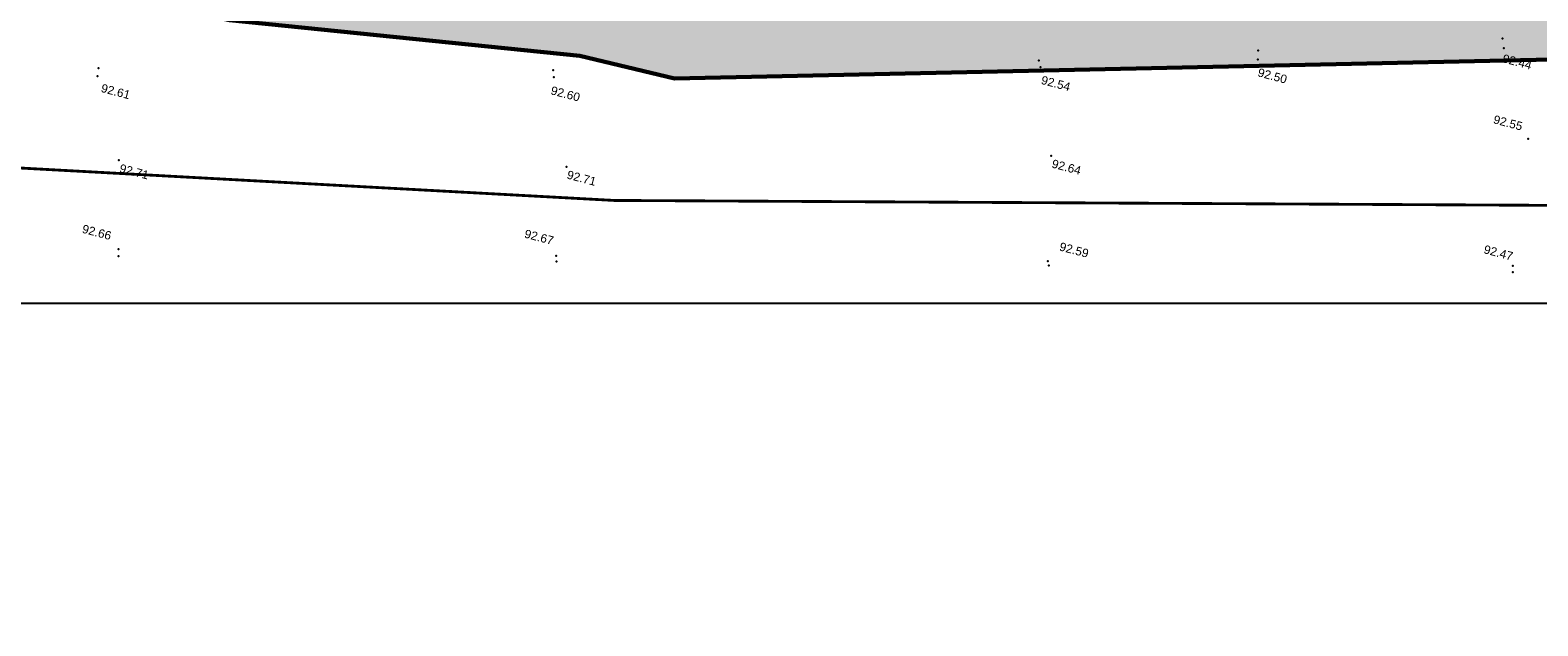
# Model space of a CAD drawing. Header units: centimetres. Extents: x 100159 to 224542, y -77011 to -2159.
# Tile 5 of 149: x 194108 to 199451, y -26326 to -24216. Entities that reach past the tile are written whole.
import ezdxf
from ezdxf.enums import TextEntityAlignment as Align
from ezdxf.xclip import XClip

# ---------------------------------------------------------------- set-up
doc = ezdxf.new("R2010")
doc.units = ezdxf.units.CM
doc.header["$XCLIPFRAME"] = 2
doc.linetypes.add('Grille', pattern=[0.4, 0.2, -0.2])
doc.layers.get('0').update_dxf_attribs({"lineweight": 5})
for name, color, linetype in [('04-Pts-T', 7, 'Continuous'), ('04-Pts-T-Alt', 190, 'Continuous'), ('10', 252, 'Continuous'), ('23', 63, 'Continuous'), ('DDL-PLAN MASSE PAYSAGE', 7, 'Continuous')]:
    doc.layers.add(name, color=color, linetype=linetype)
doc.layers.add('22', color=250, linetype='Continuous', lineweight=60)
doc.layers.add('24', color=7, linetype='Continuous', lineweight=15, true_color=0x99ad58)
doc.styles.get("Standard").update_dxf_attribs({"font": 'arial.ttf'})

# ---------------------------------------------------------------- blocks, each defined once
blk = doc.blocks.new('17.07 CADASTRE')
at = {"layer": '23'}
h = blk.add_hatch(dxfattribs=at)
h.set_pattern_fill('CROSS', color=9, scale=0.122312, angle=-74.5126)
h.set_pattern_definition([(285.487436, (-1752.3689, 119.6183), (0.95587097, -0.5410825), [0.38833935, -1.16501804]), (15.487436, (-1752.5042, 119.37936), (0.5410825, 0.95587097), [0.38833935, -1.16501804])])
h.paths.add_polyline_path([(296.556, 77.111), (237.111, 55.333), (234.333, 63.889), (230.222, 79.222), (287.333, 104.778), (286, 108.667), (283.764, 107.684), (283.586, 107.684), (284.556, 108.111), (281.778, 113.778), (279.556, 117), (276.889, 119.556), (274.222, 121.222), (271, 122.222), (267.222, 123.778), (264.111, 125.444), (253.889, 127.667), (249.222, 128.444), (241, 128.111), (233.111, 127.444), (216.889, 124.444), (201.667, 120.778), (176.222, 114.111), (165.556, 111.111), (124.556, 102.444), (122.333, 102.222), (76.778, 95.667), (65.222, 94.333), (35.444, 90.111), (31.667, 89.667), (13.222, 87.017), (13.222, 11), (305.953, 11), (306.333, 20.889), (306.457, 20.91), (306.778, 27.444), (306.556, 41.222), (304.889, 48.667)])
h.paths.add_polyline_path([(382.444, 188.112), (366.222, 179.889), (324.333, 156.222), (321.556, 150.111), (319.889, 143.222), (318.444, 140), (316.333, 136.444), (312.889, 132.222), (311, 129.556), (309.667, 127), (309.222, 124.889), (309.111, 121.556), (313, 67.111), (320.889, 34.556), (323.889, 23), (326.72, 11), (382.444, 11)])
h.paths.add_polyline_path([(114.441, 168.682), (114.556, 172.222), (114.765, 174.055), (114.889, 176.111), (115.444, 180), (117, 187), (119.807, 200.743), (131.778, 243.333), (132.667, 246.889), (134.333, 259.778), (123.889, 263.889), (95.589, 275.588), (95.778, 276.111), (116.444, 322.667), (114.867, 324.739), (110, 330.778), (101, 340.111), (94.778, 345.889), (88.111, 351.333), (84.333, 354.222), (77.667, 358.667), (70, 363), (64.667, 366.778), (62.667, 368.556), (61, 370.778), (59.667, 373.333), (57.444, 376.444), (55, 379.889), (50.444, 384.111), (47.778, 386.111), (42.889, 389.333), (34.778, 392.222), (29.778, 390.222), (28, 389.111), (23.444, 385.111), (19.596, 381.153), (45.333, 361.111), (41.87, 356.754), (41.556, 357), (39.111, 354), (13.222, 374.341), (13.222, 359.889), (17.111, 358.444), (17.556, 359.444), (21.111, 358), (20.778, 357), (22.556, 356.333), (22.889, 357.333), (29.222, 354.889), (26.333, 347.667), (22.889, 349), (21.556, 345.667), (17.889, 347.111), (18.556, 348.889), (13.222, 350.98), (13.222, 268.872), (22.444, 266.333), (20.333, 258.444), (13.222, 260.467), (13.222, 114.187), (18.444, 116), (18.889, 112.778), (28.889, 113.333), (38.667, 115.778), (41.333, 115.778), (59.333, 118.667), (82, 120.333), (98.222, 123.111), (115.889, 127.889), (114.889, 141.889), (114.853, 142.698), (114.556, 146.667), (114.435, 152.182), (114.222, 157), (114.259, 160.231), (114.222, 161.889), (114.123, 164.5), (114.333, 166.889)])
h.paths.add_polyline_path([(35.889, 199), (33.222, 200.111), (35, 204.222), (37.556, 203)], flags=16)
h.paths.add_polyline_path([(48.222, 318.556), (43.778, 319.556), (44.333, 321.778), (38.889, 323), (39, 323.778), (35, 324.667), (35.111, 325.333), (31.556, 326.111), (33.444, 334.667), (40.444, 333), (40.222, 332.111), (43.222, 331.444), (42.889, 330), (46, 329.333), (49, 342.556), (55.111, 337.444), (53, 328.556), (50.667, 329.111)], flags=16)
h.paths.add_polyline_path([(23.889, 322.556), (20.556, 323.222), (21.111, 326.222), (24.556, 325.556)], flags=16)
h.paths.add_polyline_path([(19.667, 324.111), (14.111, 325.222), (14.556, 327.889), (20.222, 326.778)], flags=16)
h.paths.add_polyline_path([(57.556, 349), (56.556, 349.778), (56, 349.111), (53.667, 350.778), (54, 351.444), (50.556, 354.111), (52.889, 357.333), (53.667, 356.889), (54.444, 358), (53.778, 358.556), (59.667, 366.333), (64.444, 362.556), (60.444, 357.111), (64.444, 353.778), (61.889, 350.556), (59.889, 352.111)], flags=16)
h.paths.add_polyline_path([(38.667, 373.444), (35.778, 375.889), (35.444, 375.556), (32.333, 378), (33.111, 379.111), (30, 381.444), (32.444, 384.778), (35.556, 382.222), (36, 382.889), (36.889, 382.333), (37.889, 383.667), (40.444, 381.444), (42.889, 384.667), (47.778, 380.889), (42.889, 374.556), (40.778, 376.222)], flags=16)
h.paths.add_polyline_path([(64.778, 393.222), (55, 404.111), (51.333, 405.889), (50, 405.222), (47.889, 404.556), (45.556, 404.556), (44.778, 404.667), (43.889, 405.111), (34.778, 392.222), (42.889, 389.333), (47.778, 386.111), (50.444, 384.111), (55, 379.889), (57.444, 376.444), (59.667, 373.333), (61, 370.778), (62.667, 368.556), (64.667, 366.778), (70, 363), (77.667, 358.667), (84.333, 354.222), (88.111, 351.333), (94.778, 345.889), (101, 340.111), (110, 330.778), (112.546, 327.619), (117, 349.111), (122, 359.222), (113.222, 363.667), (115.333, 367.889), (104.333, 373.444), (104.111, 373), (103.667, 373.222), (103.889, 373.667)])
h.paths.add_polyline_path([(60.667, 391.556), (67.111, 388.333), (66.333, 386.667), (70.778, 384.444), (67.333, 377.444), (61, 380.556), (61.667, 381.889), (57, 384.222)], flags=16)
h.paths.add_polyline_path([(56.111, 388.778), (44.667, 394.444), (48.111, 401.222), (52.444, 399.111), (52.556, 399.556), (55.444, 398.111), (53.889, 395), (58.111, 393)], flags=16)
h.paths.add_polyline_path([(74.333, 380.889), (79.667, 378.222), (80.333, 379.556), (83.444, 378.111), (79.333, 369.889), (70.889, 374.222)], flags=16)
h.paths.add_polyline_path([(87.444, 378.444), (92.444, 376), (90.556, 372.333), (90, 372.667), (88.556, 369.778), (93.889, 367.222), (90.667, 360.778), (81, 365.556)], flags=16)
h.paths.add_polyline_path([(97.444, 368.111), (107.667, 363.111), (104.556, 356.778), (94.333, 361.778)], flags=16)
h.paths.add_polyline_path([(109.222, 359.889), (112.444, 358.222), (111.778, 357), (113.222, 356.222), (114.444, 358.667), (117.667, 357), (111, 343.444), (106.667, 345.556), (108, 348.333), (104.444, 350.111)], flags=16)
h.paths.add_polyline_path([(138.333, 392.333), (139.444, 392.667), (142.289, 398.356), (133.889, 402.556), (137.222, 409.444), (142.667, 406.667), (143.556, 408.444), (146.6, 406.978), (147.111, 408), (146.954, 409.778), (132.144, 409.778), (130.222, 406), (122.667, 409.778), (88.627, 409.778), (92.222, 408), (85.444, 394.444), (81.667, 396.333), (82.667, 398.444), (80.556, 399.556), (81.667, 401.667), (77.444, 403.778), (80.481, 409.778), (77.236, 409.778), (74.889, 405), (69.444, 407.778), (69.889, 408.778), (67.857, 409.778), (56.288, 409.778), (58.444, 408.667), (64.444, 402), (64.889, 402.333), (65.111, 402), (64.778, 401.667), (68.222, 397.778), (70.667, 396.556), (71.667, 398.667), (76.333, 396.333), (75.333, 394.222), (83.333, 390.222), (84.333, 392.333), (89, 390), (88.222, 388.333), (88.556, 388.111), (88.444, 387.778), (96, 383.889), (97, 386), (105.444, 381.778), (104.444, 379.667), (118, 372.889), (119.063, 372.48), (121, 372.111), (123.444, 372.222), (123.333, 372.667), (123.778, 372.778), (123.889, 372.333), (124.556, 372.556), (126.503, 373.571), (127.437, 374.272), (128.105, 375.058), (128.808, 376.042), (120.778, 380.222), (120.889, 380.444), (117.444, 382.111), (119.889, 386.778), (123.222, 385.111), (123.778, 386.111), (131.912, 381.934), (136.222, 390.556), (136.417, 390.75), (136.556, 391), (137.444, 391.778)])
h.paths.add_polyline_path([(94.778, 396.222), (95.111, 397), (90.889, 399.111), (93, 403.333), (93.889, 402.889), (95.333, 405.667), (98, 404.333), (98.333, 405), (101.889, 403.111), (101.667, 402.556), (104.556, 401.111), (101.111, 394), (98.111, 395.556), (97.667, 394.667)], flags=16)
h.paths.add_polyline_path([(104.778, 389.444), (108.222, 396.333), (118.667, 391.222), (115.667, 385.222), (112.889, 386.556), (112.444, 385.667)], flags=16)
at = {"layer": '10', "linetype": 'Grille', "ltscale": 500, "const_width": 0.0941, "flags": 128}
blk.add_lwpolyline([(13.222, 94.496), (107.831, 112.325), (161.68, 124.129), (220.242, 140.025)], dxfattribs=at)
at = {"layer": '22', "color": 0, "linetype": 'Continuous'}
blk.add_lwpolyline([(115.889, 127.889), (123.644, 128.583), (129.895, 126.5), (134.294, 125.69), (147.721, 126.5), (159.297, 128.468), (162.538, 128.583), (210.691, 143.053), (219.72, 146.757), (228.401, 151.387), (238.935, 158.795), (246.806, 164.699), (257.34, 172.917), (257.803, 173.149), (261.623, 178.589), (262.665, 181.599), (263.243, 185.418), (263.128, 187.039), (261.391, 198.036), (253.057, 242.254), (244.26, 270.845), (234.884, 302.908)], dxfattribs=at)
blk = doc.blocks.new('04-Pts-T')
at = {"color": 0}
blk.add_point((0, 0), dxfattribs=at)
at = {"layer": '04-Pts-T-Alt'}
blk.add_attdef('ALT', text='', height=0.15, dxfattribs=at).set_placement((0.1, -0.1), align=Align.TOP_LEFT)

msp = doc.modelspace()

# ---------------------------------------------------------------- hatches: boundary and pattern name
at = {"layer": '24', "true_color": 0x898989}
h = msp.add_hatch(dxfattribs=at)
h.set_pattern_fill('AR-SAND', color=252, angle=179.9995)
h.set_pattern_definition([(217.499484, (0.38, 29043.17), (1.59959, -48.941337), [0, -38.607999, 0, -43.179999, 0, -41.274999]), (187.499484, (0.38, 29043.17), (-44.952973, -71.682103), [0, -20.827999, 0, -34.797999, 0, -13.3349996]), (147.499483, (31.622, 29043.17), (-79.099236, -0.143005), [0, -12.6999996, 0, -45.7199986, 0, -59.689998]), (137.499483, (31.62, 29043.17), (-76.355844, -22.292243), [0, -6.35, 0, -29.971999, 0, -34.289999])])
edge = h.paths.add_edge_path()
edge.add_line((208786, -11169.3), (208776.8, -11086.3))
edge.add_line((208776.8, -11086.3), (208764.2, -10988.2))
edge.add_line((208764.2, -10988.2), (208749.9, -10890.9))
edge.add_line((208749.9, -10890.9), (208733.5, -10794.8))
edge.add_line((208733.5, -10794.8), (208714.7, -10700.1))
edge.add_line((208714.7, -10700.1), (208693.2, -10607.3))
edge.add_line((208693.2, -10607.3), (208668.8, -10516.8))
edge.add_line((208668.8, -10516.8), (208641.1, -10429.4))
edge.add_line((208641.1, -10429.4), (208609.9, -10345.9))
edge.add_line((208609.9, -10345.9), (208575.3, -10267.4))
edge.add_line((208575.3, -10267.4), (208537.4, -10195.1))
edge.add_line((208537.4, -10195.1), (208496.7, -10130.6))
edge.add_line((208496.7, -10130.6), (208454.5, -10075.4))
edge.add_line((208454.5, -10075.4), (208409.4, -10027.4))
edge.add_line((208409.4, -10027.4), (208358.6, -9983.4))
edge.add_line((208358.6, -9983.4), (208302.4, -9943.8))
edge.add_line((208302.4, -9943.8), (208241.2, -9909.1))
edge.add_line((208241.2, -9909.1), (208227.2, -9902.8))
edge.add_arc((207978.7, -10663.3), 800, 71.9019, 73.4606)
edge.add_line((208206.4, -9896.4), (208304.6, -12834.2))
edge.add_line((208304.6, -12834.2), (208300.4, -14543.9))
edge.add_line((208300.4, -14543.9), (208277.5, -16677.7))
edge.add_line((208277.5, -16677.7), (208228.3, -17152.2))
edge.add_line((208228.3, -17152.2), (208281.6, -18398.8))
edge.add_line((208281.6, -18398.8), (208001.5, -20372))
edge.add_line((208001.5, -20372), (207668.1, -21358.6))
edge.add_line((207668.1, -21358.6), (206774.5, -22345.2))
edge.add_line((206774.5, -22345.2), (204987.3, -22971.8))
edge.add_line((204987.3, -22971.8), (202093.2, -23611.8))
edge.add_line((202093.2, -23611.8), (199906, -23838.4))
edge.add_line((199906, -23838.4), (197745.4, -23918.4))
edge.add_line((197745.4, -23918.4), (196398.4, -23771.7))
edge.add_line((196398.4, -23771.7), (195384.8, -23478.4))
edge.add_line((195384.8, -23478.4), (193984.4, -23291.7))
edge.add_line((193984.4, -23291.7), (192717.4, -22851.7))
edge.add_line((192717.4, -22851.7), (192370.7, -22718.4))
edge.add_line((192370.7, -22718.4), (191593.9, -23134.9))
edge.add_line((191593.9, -23134.9), (192407.9, -23283.8))
edge.add_line((192407.9, -23283.8), (192989, -23674.7))
edge.add_line((192989, -23674.7), (193416.6, -23882.5))
edge.add_line((193416.6, -23882.5), (194814.9, -24180.6))
edge.add_line((194814.9, -24180.6), (196056.4, -24307.6))
edge.add_line((196056.4, -24307.6), (196391.6, -24387.7))
edge.add_line((196391.6, -24387.7), (201734.5, -24272.4))
edge.add_line((201734.5, -24272.4), (202764.4, -24149.2))
edge.add_line((202764.4, -24149.2), (203785, -23921.4))
edge.add_line((203785, -23921.4), (205074.2, -23461.6))
edge.add_line((205074.2, -23461.6), (206048, -23080.3))
edge.add_line((206048, -23080.3), (207360.2, -22537.5))
edge.add_line((207360.2, -22537.5), (207414.2, -22526.9))
edge.add_line((207414.2, -22526.9), (207959.8, -22078.1))
edge.add_line((207959.8, -22078.1), (208151.9, -21799.4))
edge.add_line((208151.9, -21799.4), (208319.6, -21424.5))
edge.add_line((208319.6, -21424.5), (208353.8, -21255.3))
edge.add_line((208353.8, -21255.3), (208488, -20079.7))
edge.add_line((208488, -20079.7), (208889.4, -15314))
edge.add_line((208889.4, -15314), (208799.8, -12135.9))
edge.add_line((208799.8, -12135.9), (208786, -11169.3))

# ---------------------------------------------------------------- block references
at = {"layer": '04-Pts-T'}
ref = msp.add_blockref('04-Pts-T', (199326.2, -24245.8, 9244), dxfattribs=dict(at, xscale=99.99999999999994, yscale=99.99999999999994, zscale=99.99999999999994, rotation=345.2074804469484))
ref.add_attrib('ALT', '92.44', dxfattribs={"layer": '04-Pts-T-Alt', "height": 30, "rotation": 345.2075}).set_placement((199331.3, -24300.7, 9244), align=Align.TOP_LEFT)
ref = msp.add_blockref('04-Pts-T', (198460.1, -24288.5, 9250), dxfattribs=dict(at, xscale=99.99999999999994, yscale=99.99999999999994, zscale=99.99999999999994, rotation=345.2074804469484))
ref.add_attrib('ALT', '92.50', dxfattribs={"layer": '04-Pts-T-Alt', "height": 30, "rotation": 345.2075}).set_placement((198463.9, -24350.3, 9250), align=Align.TOP_LEFT)
at = {"layer": '04-Pts-T', "xscale": 99.99999999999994, "yscale": 99.99999999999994, "zscale": 99.99999999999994, "rotation": 345.2074804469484}
for p in [(199331, -24279.9, 9247), (197689.4, -24347.4, 9257), (198459, -24320.7, 9253), (194347.5, -24379.9, 9264), (195963.7, -24382.7, 9262), (194422, -24991.9, 9267), (195972.8, -25015.5, 9267), (197714.6, -25034, 9258), (199362.6, -25051.1, 9248)]:
    msp.add_blockref('04-Pts-T', p, dxfattribs=at)
at = {"layer": '04-Pts-T'}
ref = msp.add_blockref('04-Pts-T', (194350.7, -24351, 9261), dxfattribs=dict(at, xscale=99.99999999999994, yscale=99.99999999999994, zscale=99.99999999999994, rotation=345.2074804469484))
ref.add_attrib('ALT', '92.61', dxfattribs={"layer": '04-Pts-T-Alt', "height": 30, "rotation": 345.2075}).set_placement((194364.6, -24405.6, 9261), align=Align.TOP_LEFT)
ref = msp.add_blockref('04-Pts-T', (195961.9, -24358.6, 9260), dxfattribs=dict(at, xscale=99.99999999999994, yscale=99.99999999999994, zscale=99.99999999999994, rotation=345.2074804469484))
ref.add_attrib('ALT', '92.60', dxfattribs={"layer": '04-Pts-T-Alt', "height": 30, "rotation": 345.2075}).set_placement((195958.5, -24414, 9260), align=Align.TOP_LEFT)
ref = msp.add_blockref('04-Pts-T', (197683, -24324.2, 9254), dxfattribs=dict(at, xscale=99.99999999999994, yscale=99.99999999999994, zscale=99.99999999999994, rotation=345.2074804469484))
ref.add_attrib('ALT', '92.54', dxfattribs={"layer": '04-Pts-T-Alt', "height": 30, "rotation": 345.2075}).set_placement((197696.2, -24377.2, 9254), align=Align.TOP_LEFT)
ref = msp.add_blockref('04-Pts-T', (199417.5, -24601.7, 9255), dxfattribs=dict(at, xscale=99.99999999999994, yscale=99.99999999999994, zscale=99.99999999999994, rotation=345.2074804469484))
ref.add_attrib('ALT', '92.55', dxfattribs={"layer": '04-Pts-T-Alt', "height": 30, "rotation": 345.2075}).set_placement((199298.9, -24516.7, 9255), align=Align.TOP_LEFT)
ref = msp.add_blockref('04-Pts-T', (194422.9, -24677.4, 9271), dxfattribs=dict(at, xscale=99.99999999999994, yscale=99.99999999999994, zscale=99.99999999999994, rotation=345.2074804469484))
ref.add_attrib('ALT', '92.71', dxfattribs={"layer": '04-Pts-T-Alt', "height": 30, "rotation": 345.2075}).set_placement((194430, -24689.6, 9271), align=Align.TOP_LEFT)
ref = msp.add_blockref('04-Pts-T', (197726.8, -24661.1, 9264), dxfattribs=dict(at, xscale=99.99999999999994, yscale=99.99999999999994, zscale=99.99999999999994, rotation=345.2074804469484))
ref.add_attrib('ALT', '92.64', dxfattribs={"layer": '04-Pts-T-Alt', "height": 30, "rotation": 345.2075}).set_placement((197733.9, -24673.3, 9264), align=Align.TOP_LEFT)
ref = msp.add_blockref('04-Pts-T', (196008.7, -24700.1, 9271), dxfattribs=dict(at, xscale=99.99999999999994, yscale=99.99999999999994, zscale=99.99999999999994, rotation=345.2074804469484))
ref.add_attrib('ALT', '92.71', dxfattribs={"layer": '04-Pts-T-Alt', "height": 30, "rotation": 345.2075}).set_placement((196015.8, -24712.4, 9271), align=Align.TOP_LEFT)
ref = msp.add_blockref('04-Pts-T', (194421.6, -25017.2, 9266), dxfattribs=dict(at, xscale=99.99999999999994, yscale=99.99999999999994, zscale=99.99999999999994, rotation=345.2074804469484))
ref.add_attrib('ALT', '92.66', dxfattribs={"layer": '04-Pts-T-Alt', "height": 30, "rotation": 345.2075}).set_placement((194297.6, -24904.2, 9266), align=Align.TOP_LEFT)
ref = msp.add_blockref('04-Pts-T', (195973.1, -25036.2, 9267), dxfattribs=dict(at, xscale=99.99999999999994, yscale=99.99999999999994, zscale=99.99999999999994, rotation=345.2074804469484))
ref.add_attrib('ALT', '92.67', dxfattribs={"layer": '04-Pts-T-Alt', "height": 30, "rotation": 345.2075}).set_placement((195865.1, -24921.4, 9267), align=Align.TOP_LEFT)
ref = msp.add_blockref('04-Pts-T', (197718.8, -25049.4, 9259), dxfattribs=dict(at, xscale=99.99999999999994, yscale=99.99999999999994, zscale=99.99999999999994, rotation=345.2074804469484))
ref.add_attrib('ALT', '92.59', dxfattribs={"layer": '04-Pts-T-Alt', "height": 30, "rotation": 345.2075}).set_placement((197761, -24967, 9259), align=Align.TOP_LEFT)
ref = msp.add_blockref('04-Pts-T', (199362.7, -25073.9, 9247), dxfattribs=dict(at, xscale=99.99999999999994, yscale=99.99999999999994, zscale=99.99999999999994, rotation=345.2074804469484))
ref.add_attrib('ALT', '92.47', dxfattribs={"layer": '04-Pts-T-Alt', "height": 30, "rotation": 345.2075}).set_placement((199264.8, -24976.8, 9247), align=Align.TOP_LEFT)
at = {"layer": 'DDL-PLAN MASSE PAYSAGE', "linetype": 'ByBlock'}
ref = msp.add_blockref('17.07 CADASTRE', (176094.2, -32944.9), dxfattribs=dict(at, xscale=106.2859075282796, yscale=106.2859075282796, zscale=106.2859075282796, rotation=344.5125640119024))
XClip(ref).set_block_clipping_path([(36.599704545, 85.9239172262), (419.7690201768, 192.095693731), (361.9471425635, 400.7723308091), (-21.2221730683, 294.6005543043)])

doc.saveas('drawing.dxf')
